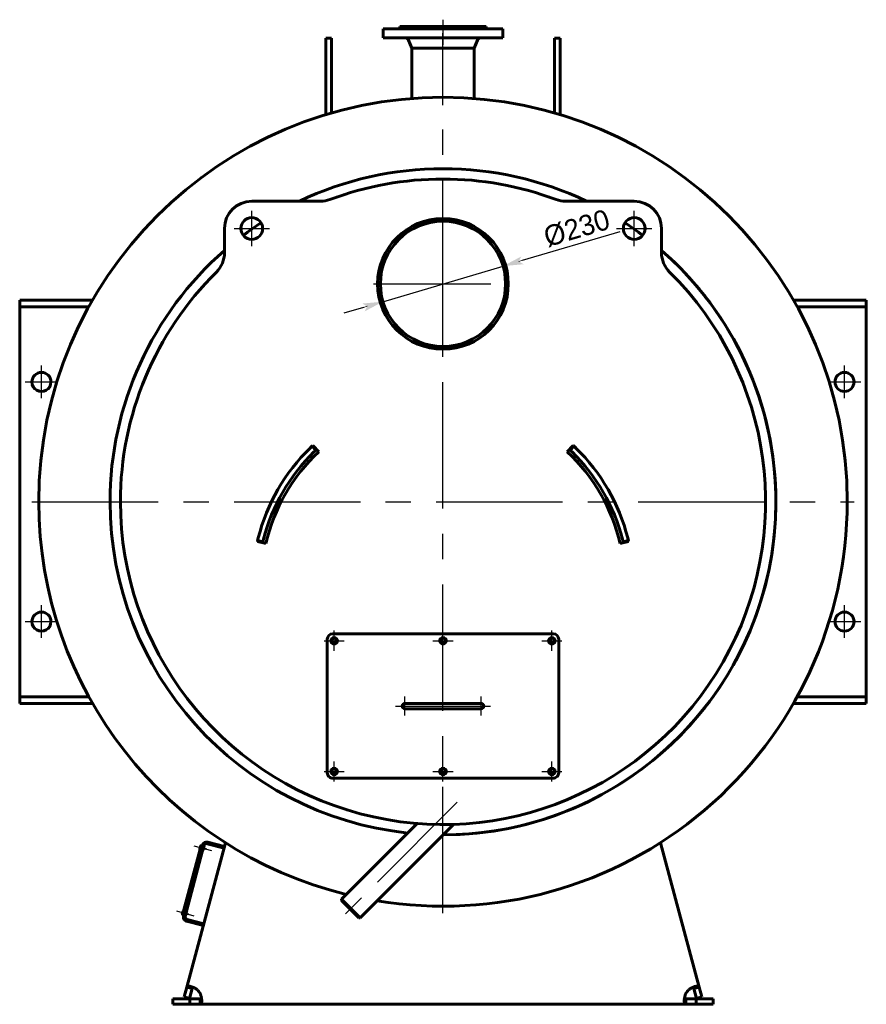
# Model space of a CAD drawing. Header units: millimetres. Extents: x 0 to 4382, y -164 to 841.
# Tile 5 of 6: x 3221 to 3428, y -120 to 121. Entities that reach past the tile are written whole.
import ezdxf

# ---------------------------------------------------------------- set-up
doc = ezdxf.new("R2010")
doc.units = ezdxf.units.MM
for name, pattern in [('CENTER_per1_scale0.029528', [1.5, 0.9375, -0.1875, 0.1875, -0.1875]), ('CENTER_per1_scale0.163386', [8.3, 5.1875, -1.0375, 1.0375, -1.0375]), ('CENTER_per1_scale0.196850', [10, 6.25, -1.25, 1.25, -1.25]), ('CENTER_per1_scale0.236220', [12, 7.5, -1.5, 1.5, -1.5]), ('CENTER_per1_scale0.354331', [18, 11.25, -2.25, 2.25, -2.25]), ('CENTER_per1_scale0.688976', [35, 21.875, -4.375, 4.375, -4.375]), ('CENTER_per1_scale0.787402', [40, 25, -5, 5, -5]), ('CENTER_per1e_scale0.974409', [49.5, 30.9375, -6.1875, 6.1875, -6.1875]), ('CENTER_per3_scale0.703969', [35.761614, 22.351008, -4.470202, 4.470202, -4.470202]), ('CENTER_per3_scale0.754593', [38.333333, 23.958333, -4.791667, 4.791667, -4.791667]), ('CENTER_per5_scale0.905512', [46, 28.75, -5.75, 5.75, -5.75]), ('CENTER_per6_scale0.869423', [44.166667, 27.604167, -5.520833, 5.520833, -5.520833])]:
    doc.linetypes.add(name, pattern=pattern)
doc.styles.add('TextStyle_1', font='T-FLEX Type A.TTF', dxfattribs={"height": 5})
doc.dimstyles.new('DIM_ST_3', dxfattribs={"dimtxt": 5, "dimasz": 5, "dimexe": 0, "dimexo": 0, "dimgap": 1.25, "dimtad": 1, "dimlfac": 7.5, "dimrnd": 0.01, "dimdsep": 46, "dimtxsty": 'TextStyle_1', "dimblk": 'Arrow_3_C7_Status', "dimcen": 0.09, "dimclrd": 7, "dimclre": 7, "dimclrt": 7, "dimazin": 0, "dimtfac": 1, "dimtdec": 0, "dimtmove": 0, "dimatfit": 0, "dimldrblk": 'NONE', "dimfxl": 1, "dimtvp": 1, "dimtolj": 1, "dimarcsym": 0})

# ---------------------------------------------------------------- blocks, each defined once
blk = doc.blocks.new('Arrow_3_C7_Status')
at = {"color": 7, "linetype": 'Continuous', "lineweight": 0}
blk.add_line((-1, 0), (-0.8, 0), dxfattribs=at)
at = {"color": 7}
blk.add_solid([(-1, -0.2), (0, 0), (-0.8, 0), (-1, 0.2)], dxfattribs=at)
blk = doc.blocks.new('*D12')
at = {"color": 7, "lineweight": -2}
for p, q in [((19.5, 62.44), (43.35, 69.51)), ((-14.7, 52.31), (14.7, 61.02)), ((-19.5, 50.89), (-24.29, 49.47))]:
    blk.add_line(p, q, dxfattribs=at)
at = {"layer": 'Defpoints', "color": 0}
for p in [(14.7, 61.02), (-14.7, 52.31)]:
    blk.add_point(p, dxfattribs=at)
at = {"color": 7, "lineweight": -2, "xscale": 5, "yscale": 5, "zscale": 5}
for p, rotation in [((14.7, 61.02), 196.504361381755), ((-14.7, 52.31), 16.50436138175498)]:
    blk.add_blockref('Arrow_3_C7_Status', p, dxfattribs=dict(at, rotation=rotation))
at = {"color": 7, "insert": (32.76, 70.28), "char_height": 5, "attachment_point": 5, "rotation": 16.5044, "style": 'TextStyle_1'}
blk.add_mtext('\\A1;%%c230{\\H0.5x;\\S^ ;} ', dxfattribs=at)
blk = doc.blocks.new('_None')
blk = doc.blocks.new('Проекция_3')
at = {"color": 7, "linetype": 'CENTER_per1_scale0.029528', "lineweight": 25}
blk.add_line((0, 121.3333), (0, 117.8), dxfattribs=at)
at = {"color": 7, "linetype": 'CENTER_per1_scale0.354331', "lineweight": 25}
blk.add_line((0, 120.9333), (0, 115.2), dxfattribs=at)
at = {"color": 7, "linetype": 'Continuous', "lineweight": 60}
for p, q in [((-14.6667, 119.1333), (5.6127, 119.1333)), ((-14.6667, 119.1333), (-14.6667, 116.8667)), ((4.1075, 119.2667), (-10.7333, 119.2667)), ((-10.7333, 119.2667), (-10.7333, 119.1333)), ((4.0309, 119.6667), (-10.5333, 119.6667)), ((-10.5333, 119.6667), (-10.5333, 119.4667)), ((4.0309, 119.6667), (10.5333, 119.6667)), ((4.1075, 119.2667), (10.7333, 119.2667)), ((5.6127, 119.1333), (14.6667, 119.1333)), ((10.5334, 119.6667), (10.5333, 119.6667)), ((10.5333, 119.4667), (10.5333, 119.6667)), ((10.5334, 119.4667), (10.5334, 119.6667)), ((10.7334, 119.2667), (10.7333, 119.2667)), ((10.7333, 119.1333), (10.7333, 119.2667)), ((10.7334, 119.1333), (10.7334, 119.2667)), ((14.6667, 119.1333), (14.6667, 119.1333)), ((14.6667, 116.8667), (14.6667, 119.1333)), ((14.6667, 116.8667), (14.6667, 119.1333)), ((-28.6667, 109.282), (-28.6667, 116.8012)), ((-27.3333, 116.8012), (-28.6667, 116.8012)), ((-27.3333, 109.282), (-27.3333, 116.8012)), ((-14.6667, 116.8667), (5.6127, 116.8667)), ((-8.4596, 116.3443), (-7.62, 114.3333)), ((5.6127, 116.8667), (14.6667, 116.8667)), ((7.62, 114.3333), (8.4596, 116.3443)), ((7.62, 114.3333), (8.4596, 116.3443)), ((14.6667, 116.8667), (14.6667, 116.8667)), ((27.3333, 109.282), (27.3333, 116.8012)), ((28.6667, 116.8012), (27.3333, 116.8012)), ((28.6667, 109.282), (28.6667, 116.8012)), ((-7.62, 114.3333), (-7.62, 112.7333)), ((2.916, 114.3333), (-7.62, 114.3333)), ((2.916, 114.3333), (7.62, 114.3333)), ((7.62, 112.7333), (7.62, 114.3333)), ((7.62, 114.3333), (7.62, 114.3333)), ((7.62, 112.7333), (7.62, 114.3333)), ((-7.62, 112.7333), (-7.62, 102.0397)), ((7.62, 112.7333), (7.62, 112.7333)), ((7.62, 102.0397), (7.62, 112.7333)), ((-28.6667, 98.0921), (-28.6667, 109.282)), ((-27.3333, 98.4853), (-27.3333, 109.282)), ((27.3333, 98.4853), (27.3333, 109.282)), ((28.6667, 98.0921), (28.6667, 109.282)), ((-7.62, 102.0396), (-7.62, 102.0397)), ((7.62, 102.0397), (7.62, 102.0397)), ((-30.0301, 76.8974), (-46.8421, 76.8974)), ((46.8421, 76.8974), (30.0301, 76.8974)), ((-0.0013, 72), (-0.0014, 72.6667)), ((0.0013, 72), (0.0014, 72.6667)), ((-53.5087, 70.2308), (-53.5087, 64.3063)), ((53.5087, 64.3063), (53.5087, 70.2308)), ((-103.6667, 52.6667), (-103.2201, 52.6667)), ((-103.6667, 51.0667), (-103.6667, 52.6667)), ((-103.6667, 49.4667), (-103.6667, 51.0667)), ((-103.2201, 51.0667), (-103.6667, 51.0667)), ((-96.7, 52.6667), (-103.2201, 52.6667)), ((-96.7, 51.0667), (-103.2201, 51.0667)), ((-96.7, 52.6667), (-93.8132, 52.6667)), ((-93.8132, 51.0667), (-96.7, 51.0667)), ((-93.8132, 52.6667), (-85.8325, 52.6667)), ((-93.8132, 51.0667), (-86.7325, 51.0667)), ((93.8132, 52.6667), (85.8325, 52.6667)), ((93.8132, 51.0667), (86.7325, 51.0667)), ((93.8132, 52.6667), (96.7, 52.6667)), ((96.7, 51.0667), (93.8132, 51.0667)), ((96.7, 52.6667), (103.2201, 52.6667)), ((96.7, 51.0667), (103.2201, 51.0667)), ((103.2201, 52.6667), (103.6667, 52.6667)), ((103.6667, 51.0667), (103.2201, 51.0667)), ((103.6667, 52.6667), (103.6667, 51.0667)), ((103.6667, 49.4667), (103.6667, 51.0667)), ((-103.6667, -42.8), (-103.6667, 49.4667)), ((103.6667, 49.4667), (103.6667, -42.8)), ((-31.1437, 15.9754), (-32.0597, 16.9443)), ((-30.4043, 15.5725), (-31.8608, 17.1312)), ((31.8608, 17.1312), (30.4043, 15.5725)), ((31.1437, 15.9754), (32.0597, 16.9443)), ((-45.4601, -6.4233), (-43.3819, -6.9053)), ((-44.1005, -6.4665), (-45.3976, -6.1577)), ((43.3819, -6.9053), (45.4601, -6.4233)), ((44.1005, -6.4665), (45.3976, -6.1577)), ((-28.3333, -63), (-28.3333, -30.3333)), ((-27, -29), (27, -29)), ((28.3333, -30.3333), (28.3333, -63)), ((-103.6667, -42.8), (-103.6667, -44.4)), ((103.6667, -42.8), (103.6667, -44.4)), ((-103.6667, -44.4), (-103.2201, -44.4)), ((-103.6667, -46), (-103.6667, -44.4)), ((-96.7, -44.4), (-103.2201, -44.4)), ((-96.7, -44.4), (-93.8132, -44.4)), ((-93.8132, -44.4), (-86.7325, -44.4)), ((93.8132, -44.4), (86.7325, -44.4)), ((93.8132, -44.4), (96.7, -44.4)), ((96.7, -44.4), (103.2201, -44.4)), ((103.2201, -44.4), (103.6667, -44.4)), ((103.6667, -44.4), (103.6667, -46)), ((-103.2201, -46), (-103.6667, -46)), ((-96.7, -46), (-103.2201, -46)), ((-93.8132, -46), (-96.7, -46)), ((-93.8132, -46), (-85.8325, -46)), ((-7.6667, -46), (-9.3333, -46)), ((-9.3333, -47.3333), (-7.6667, -47.3333)), ((7.6667, -46), (-7.6667, -46)), ((-7.6667, -47.3333), (7.6667, -47.3333)), ((9.3333, -46), (7.6667, -46)), ((7.6667, -47.3333), (9.3333, -47.3333)), ((93.8132, -46), (85.8325, -46)), ((96.7, -46), (93.8132, -46)), ((96.7, -46), (103.2201, -46)), ((103.6667, -46), (103.2201, -46)), ((27, -64.3333), (-27, -64.3333)), ((-6.302, -75.4149), (-24.843, -93.9559)), ((-20.2893, -98.5097), (2.5964, -75.624)), ((-59.2151, -80.7807), (-63.7703, -97.781)), ((-63.1609, -98.0823), (-58.5366, -80.8245)), ((-62.7064, -115.4473), (-53.2432, -80.1302)), ((-59.5605, -81.6061), (-59.3776, -80.9235)), ((-59.5039, -81.7041), (-59.4653, -81.7144)), ((-59.241, -80.8773), (-59.2796, -80.8669)), ((-58.9575, -80.8497), (-59.2151, -80.7807)), ((-58.9575, -80.8497), (-58.923, -80.7209)), ((-58.7644, -81.6745), (-58.378, -81.778)), ((-58.2676, -81.3659), (-58.654, -81.2623)), ((-58.378, -81.778), (-58.2676, -81.3659)), ((-57.7201, -80.3531), (-53.5989, -81.4573)), ((-57.6166, -79.9667), (-53.4953, -81.071)), ((53.2432, -80.1302), (62.7064, -115.4473)), ((-24.843, -93.9559), (-24.843, -94.2388)), ((-20.2893, -98.5097), (-24.843, -93.9559)), ((-24.843, -94.2388), (-20.5721, -98.5097)), ((-63.8396, -97.5761), (-63.6567, -96.8935)), ((-63.7831, -97.6741), (-63.7444, -97.6844)), ((-63.5127, -97.85), (-63.7703, -97.781)), ((-63.5201, -96.8473), (-63.5588, -96.8369)), ((-63.5472, -97.9788), (-63.5127, -97.85)), ((-63.0435, -97.6444), (-62.6572, -97.748)), ((-62.5467, -97.3358), (-62.9331, -97.2323)), ((-62.6572, -97.748), (-62.5467, -97.3358)), ((-20.5721, -98.5097), (-20.2893, -98.5097)), ((-58.6717, -100.3895), (-62.793, -99.2852)), ((-58.5682, -100.0031), (-62.6895, -98.8988)), ((-63.3528, -117.8595), (-62.7064, -115.4473)), ((-61.4185, -115.7924), (-62.7064, -115.4473)), ((61.4185, -115.7924), (62.7064, -115.4473)), ((62.7064, -115.4473), (63.3528, -117.8595)), ((-62.0649, -118.2045), (-63.3528, -117.8595)), ((-62.0649, -118.2045), (-61.4185, -115.7924)), ((-61.4138, -115.7749), (-61.4185, -115.7924)), ((61.4185, -115.7924), (62.0649, -118.2045)), ((62.0649, -118.2045), (63.3528, -117.8595)), ((-66.1333, -118.3333), (-61.966, -118.3333)), ((-66.1333, -119.6667), (-66.1333, -118.3333)), ((-66.1333, -119.6667), (-61.966, -119.6667)), ((-61.966, -118.3333), (-59.4688, -118.3333)), ((-61.966, -118.3333), (-61.966, -119.6667)), ((-61.966, -119.6667), (-59.4688, -119.6667)), ((-59.4688, -118.3333), (-59.4688, -119.6667)), ((59.4688, -119.6667), (-59.4688, -119.6667)), ((59.4688, -118.3333), (61.966, -118.3333)), ((59.4688, -118.3333), (59.4688, -119.6667)), ((59.4688, -119.6667), (61.966, -119.6667)), ((66.1333, -118.3333), (61.966, -118.3333)), ((61.966, -118.3333), (61.966, -119.6667)), ((66.1333, -119.6667), (61.966, -119.6667)), ((66.1333, -118.3333), (66.1333, -119.6667))]:
    blk.add_line(p, q, dxfattribs=at)
at = {"color": 7, "linetype": 'CENTER_per3_scale0.703969', "lineweight": 25}
blk.add_line((0, 100.373), (0, 118.011), dxfattribs=at)
at = {"color": 7, "linetype": 'CENTER_per1e_scale0.974409', "lineweight": 25}
for p, q in [((0, -97.3333), (0, 104)), ((-100.6667, 3.3333), (100.6667, 3.3333))]:
    blk.add_line(p, q, dxfattribs=at)
at = {"color": 7, "linetype": 'CENTER_per1_scale0.787402', "lineweight": 25}
for p, q in [((-46.8421, 65.8974), (-46.8421, 74.5641)), ((46.8421, 65.8974), (46.8421, 74.5641)), ((-51.1754, 70.2308), (-42.5087, 70.2308)), ((42.5087, 70.2308), (51.1754, 70.2308))]:
    blk.add_line(p, q, dxfattribs=at)
at = {"color": 7, "linetype": 'CENTER_per5_scale0.905512', "lineweight": 25}
for p, q in [((0, 39.6667), (0, 73.6667)), ((-17, 56.6667), (17, 56.6667))]:
    blk.add_line(p, q, dxfattribs=at)
at = {"color": 7, "linetype": 'CENTER_per1_scale0.688976', "lineweight": 25}
for p, q in [((-98.3333, 28.6667), (-98.3333, 36.6667)), ((98.3333, 28.6667), (98.3333, 36.6667)), ((-102.3333, 32.6667), (-94.3333, 32.6667)), ((94.3333, 32.6667), (102.3333, 32.6667)), ((-98.3333, -30), (-98.3333, -22)), ((98.3333, -30), (98.3333, -22)), ((-102.3333, -26), (-94.3333, -26)), ((94.3333, -26), (102.3333, -26))]:
    blk.add_line(p, q, dxfattribs=at)
at = {"color": 7, "linetype": 'CENTER_per1_scale0.236220', "lineweight": 25}
for p, q in [((-26.6667, -33.1333), (-26.6667, -28.2)), ((0, -33.1333), (0, -28.2)), ((26.6667, -33.1333), (26.6667, -28.2)), ((-29.1333, -30.6667), (-24.2, -30.6667)), ((-2.4667, -30.6667), (2.4667, -30.6667)), ((24.2, -30.6667), (29.1333, -30.6667)), ((-26.6667, -65.1333), (-26.6667, -60.2)), ((0, -65.1333), (0, -60.2)), ((26.6667, -65.1333), (26.6667, -60.2)), ((-29.1333, -62.6667), (-24.2, -62.6667)), ((-2.4667, -62.6667), (2.4667, -62.6667)), ((24.2, -62.6667), (29.1333, -62.6667))]:
    blk.add_line(p, q, dxfattribs=at)
at = {"color": 7, "linetype": 'CENTER_per1_scale0.196850', "lineweight": 25}
for p, q in [((-9.3333, -49), (-9.3333, -44.3333)), ((9.3333, -49), (9.3333, -44.3333)), ((-11.6667, -46.6667), (-7, -46.6667)), ((7, -46.6667), (11.6667, -46.6667))]:
    blk.add_line(p, q, dxfattribs=at)
at = {"color": 7, "linetype": 'CENTER_per3_scale0.754593', "lineweight": 25}
blk.add_line((-9.3333, -46.6667), (9.3333, -46.6667), dxfattribs=at)
at = {"color": 7, "linetype": 'CENTER_per6_scale0.869423', "lineweight": 25}
blk.add_line((3.4554, -70.2113), (-23.8861, -97.5527), dxfattribs=at)
at = {"color": 7, "linetype": 'CENTER_per1_scale0.163386', "lineweight": 25}
for p, q in [((-61.0016, -80.8541), (-56.7129, -82.0033)), ((-65.2808, -96.8241), (-60.9921, -97.9733))]:
    blk.add_line(p, q, dxfattribs=at)
at = {"color": 7, "lineweight": 60, "flags": 128}
for points in [[(-60.1306, -116.1375), (-60.2465, -116.0532), (-60.3645, -115.9721), (-60.4838, -115.8946), (-60.6077, -115.8184), (-60.7321, -115.746), (-60.8565, -115.6776), (-60.976, -115.6154), (-61.0946, -115.5572), (-61.2116, -115.5029), (-61.3303, -115.4513), (-61.4466, -115.4041), (-61.5597, -115.3616), (-61.6618, -115.3262), (-61.7606, -115.295), (-61.8556, -115.2681), (-61.9494, -115.2449), (-62.0386, -115.2264), (-62.123, -115.2127), (-62.1991, -115.204), (-62.2705, -115.1999), (-62.3367, -115.2003), (-62.3995, -115.2055), (-62.4568, -115.2156), (-62.5084, -115.2306), (-62.5568, -115.2519), (-62.5989, -115.2789), (-62.6346, -115.3113), (-62.6649, -115.3507), (-62.6888, -115.3961), (-62.7064, -115.4473)], [(-61.1968, -115.5099), (-61.2308, -115.5232), (-61.2672, -115.5442), (-61.3005, -115.5711), (-61.3301, -115.6031), (-61.3576, -115.6425), (-61.3813, -115.6871), (-61.4016, -115.7375), (-61.4185, -115.7924)], [(62.7064, -115.4473), (62.6899, -115.3986), (62.6677, -115.3551), (62.6398, -115.3171), (62.6048, -115.2835), (62.5634, -115.2556), (62.5157, -115.2333), (62.4635, -115.2171), (62.4052, -115.2062), (62.3412, -115.2005), (62.2691, -115.1999), (62.191, -115.2048), (62.1073, -115.2149), (62.0245, -115.2291), (61.9372, -115.2477), (61.8457, -115.2708), (61.7473, -115.2991), (61.6449, -115.3318), (61.5392, -115.369), (61.435, -115.4087), (61.3282, -115.4522), (61.2193, -115.4995), (61.1055, -115.552), (60.9902, -115.6083), (60.8739, -115.6683), (60.7504, -115.7357), (60.6267, -115.807), (60.5035, -115.8821), (60.3775, -115.9635), (60.2529, -116.0487), (60.1306, -116.1375)], [(61.4185, -115.7924), (61.3996, -115.7318), (61.3764, -115.6768), (61.3477, -115.627), (61.3136, -115.5842), (61.2748, -115.5497), (61.2303, -115.523), (61.1972, -115.5097)], [(-59.4688, -119.6667), (-59.4174, -119.6633), (-59.3697, -119.6531), (-59.3258, -119.636), (-59.2843, -119.6109), (-59.2466, -119.5782), (-59.2127, -119.5378), (-59.1836, -119.4915), (-59.158, -119.4381), (-59.1358, -119.3778), (-59.1167, -119.3083), (-59.1011, -119.2316), (-59.0893, -119.1481), (-59.0815, -119.0645), (-59.0769, -118.9753), (-59.0755, -118.8809), (-59.0774, -118.7786), (-59.0825, -118.6712), (-59.0911, -118.5595), (-59.1024, -118.4485), (-59.1168, -118.3341), (-59.1343, -118.2167), (-59.1555, -118.0932), (-59.1801, -117.9672), (-59.208, -117.8394), (-59.2411, -117.7027), (-59.278, -117.5647), (-59.3187, -117.4263), (-59.3646, -117.2835), (-59.4147, -117.1411), (-59.4688, -117)], [(59.4688, -117), (59.4174, -117.1336), (59.3697, -117.2683), (59.3258, -117.4034), (59.2843, -117.5425), (59.2466, -117.6813), (59.2127, -117.8189), (59.1836, -117.9504), (59.158, -118.0801), (59.1358, -118.2072), (59.1167, -118.3352), (59.1011, -118.4598), (59.0893, -118.5801), (59.0815, -118.6879), (59.0769, -118.7915), (59.0755, -118.8903), (59.0774, -118.9869), (59.0825, -119.078), (59.0911, -119.1631), (59.1024, -119.2389), (59.1168, -119.3089), (59.1343, -119.3729), (59.1555, -119.4323), (59.1801, -119.4851), (59.208, -119.5311), (59.2411, -119.5724), (59.278, -119.6062), (59.3187, -119.6324), (59.3646, -119.6515), (59.4147, -119.6629), (59.4688, -119.6667)], [(-59.4688, -118.3333), (-59.4053, -118.3307), (-59.3463, -118.3225), (-59.2907, -118.3077), (-59.2405, -118.2859), (-59.1972, -118.2573), (-59.1598, -118.2213), (-59.1384, -118.1927)], [(59.1385, -118.1922), (59.1602, -118.2217), (59.1899, -118.2513), (59.2245, -118.2766), (59.263, -118.2969), (59.3083, -118.3133), (59.3574, -118.3246), (59.4114, -118.3312), (59.4688, -118.3333)]]:
    blk.add_lwpolyline(points, dxfattribs=at)
at = {"color": 7, "linetype": 'Continuous', "lineweight": 60}
for centre, radius in [((-46.8421, 70.2308), 2.6667), ((46.8421, 70.2308), 2.6667), ((0, 56.6667), 15.3333), ((98.3333, 32.6667), 2.3333), ((98.3333, -26), 2.3333), ((-26.6667, -30.6667), 0.6667), ((0, -30.6667), 0.6667), ((26.6667, -30.6667), 0.6667), ((-26.6667, -62.6667), 0.6667), ((0, -62.6667), 0.6667), ((26.6667, -62.6667), 0.6667)]:
    blk.add_circle(centre, radius, dxfattribs=at)
for centre, radius, start, end in [((-10.7333, 119.4667), 0.2, 270, 0), ((10.7333, 119.4667), 0.2, 180, 270), ((10.7334, 119.4667), 0.2, 179.999995, 270), ((-9.4439, 115.9333), 1.0667, 22.660536, 61.044976), ((9.4439, 115.9333), 1.0667, 118.955024, 157.339464), ((0, 3.3333), 99, 0, 180), ((0, 3.3333), 81.5333, 64.456447, 115.543553), ((0, 3.3333), 81.5333, 64.456447, 115.543553), ((0, 3.3333), 79, 69.479319, 110.520681), ((-30.0301, 83.5641), 6.6667, 270, 290.520681), ((30.0301, 83.5641), 6.6667, 249.479319, 270), ((-46.8421, 70.2308), 6.6667, 90, 180), ((46.8421, 70.2308), 6.6667, 0, 90), ((0, 56.6667), 16, 90.005, 179.999999), ((0, 56.6667), 16, 179.999999, 89.995), ((0, 3.3333), 81.5333, 123.129847, 126.870153), ((0, 3.3333), 81.5333, 123.129847, 126.870153), ((0, 56.6667), 15.3333, 180, 89.995), ((0, 56.6667), 15.3333, 90.005, 179.999999), ((0, 3.3333), 81.5333, 53.129847, 56.870153), ((0, 3.3333), 81.5333, 53.129847, 56.870153), ((0, 3.3333), 81.5333, 131.016821, 180), ((0, 3.3333), 81.5333, 131.016821, 180), ((-60.1754, 64.3063), 6.6667, 314.622828, 0.000002), ((0, 3.3333), 81.5333, 270.014362, 48.983179), ((0, 3.3333), 81.5333, 0, 48.983179), ((60.1754, 64.3063), 6.6667, 179.999997, 225.377172), ((0, 3.3333), 79, 180, 45.377172), ((0, 3.3333), 79, 134.622828, 180.000001), ((-98.3333, 32.6667), 2.3333, 0.000004, 179.999996), ((-98.3333, 32.6667), 2.3333, 179.999996, 0.000004), ((0, -16.9667), 46.6667, 133.392528, 134.222901), ((0, -16.9667), 46.6667, 133.057468, 133.922509), ((0, -16.9667), 46.6667, 45.976116, 46.942532), ((0, -16.9667), 46.6667, 45.777099, 46.607472), ((0, -16.9667), 46.6667, 134.222901, 165.777099), ((0, -16.9667), 45.3333, 134.222901, 165.777099), ((0, -16.9667), 44.5333, 133.057468, 166.942532), ((0, -16.9667), 46.6667, 133.925008, 134.222901), ((0, -16.9667), 45.3333, 133.392528, 134.222901), ((0, -16.9667), 44.5333, 13.057468, 46.942532), ((0, -16.9667), 45.3333, 45.777099, 46.607472), ((0, -16.9667), 45.3333, 14.222901, 45.777099), ((0, -16.9667), 46.6667, 45.777099, 45.972551), ((0, -16.9667), 46.6667, 14.222901, 45.777099), ((0, 3.3333), 99, 180, 256.161136), ((0, 3.3333), 81.5333, 180, 263.924656), ((0, 3.3333), 81.5333, 180, 263.924656), ((0, 3.3333), 99, 260.626374, 0), ((0, 3.3333), 81.5333, 270.014362, 0), ((0, -16.9667), 46.6667, 165.976116, 166.942532), ((0, -16.9667), 46.6667, 165.777099, 166.607472), ((0, -16.9667), 46.6667, 165.777099, 165.972551), ((0, -16.9667), 45.3333, 165.777099, 166.607472), ((0, -16.9667), 45.3333, 13.392528, 14.222901), ((0, -16.9667), 46.6667, 13.925008, 14.222901), ((0, -16.9667), 46.6667, 13.392528, 14.222901), ((0, -16.9667), 46.6667, 13.057468, 13.922509), ((-98.3333, -26), 2.3333, 0.000004, 179.999996), ((-98.3333, -26), 2.3333, 179.999996, 0.000004), ((-27, -30.3333), 1.3333, 90, 179.999995), ((-26.6667, -30.6667), 0.8, 270, 179.999993), ((-26.6667, -30.6667), 0.8, 179.999993, 270), ((0, -30.6667), 0.8, 270, 180), ((0, -30.6667), 0.8, 180, 270), ((26.6667, -30.6667), 0.8, 270, 180), ((26.6667, -30.6667), 0.8, 180, 270), ((27, -30.3333), 1.3333, 0.000002, 90), ((-9.3333, -46.6667), 0.6667, 90, 179.999998), ((-9.3333, -46.6667), 0.6667, 179.999998, 270), ((9.3333, -46.6667), 0.6667, 0.000002, 90), ((9.3333, -46.6667), 0.6667, 270, 0.000002), ((-26.6667, -62.6667), 0.8, 270, 179.999993), ((0, -62.6667), 0.8, 270, 180), ((26.6667, -62.6667), 0.8, 270, 180), ((-27, -63), 1.3333, 179.999995, 270), ((-26.6667, -62.6667), 0.8, 179.999993, 270), ((0, -62.6667), 0.8, 180, 270), ((26.6667, -62.6667), 0.8, 180, 270), ((27, -63), 1.3333, 270, 0.000002), ((-59.4832, -81.6268), 0.08, 165, 255), ((-59.3003, -80.9442), 0.08, 75, 165), ((-57.8927, -80.997), 1.0667, 75, 165), ((-57.8927, -80.997), 0.6667, 75, 165), ((-63.7624, -97.5968), 0.08, 165, 255), ((-63.5795, -96.9142), 0.08, 75, 165), ((-62.5169, -98.2549), 1.0667, 165, 255), ((-62.5169, -98.2549), 0.6667, 165, 255), ((-62.4088, -118.5708), 3.3333, 28.114746, 46.885254), ((62.4088, -118.5708), 3.3333, 133.114746, 151.885254)]:
    blk.add_arc(centre, radius, start, end, dxfattribs=at)
dim = blk.add_diameter_dim_2p(p1=(-14.7016, 52.3106), p2=(14.7016, 61.0227), text='<>{\\H0.5x;\\S^ ;} ', dimstyle='DIM_ST_3')
dim.commit()
dim.dimension.update_dxf_attribs({"geometry": '*D12', "text_midpoint": (33.8205, 66.6875), "dimtype": 163})

msp = doc.modelspace()

# ---------------------------------------------------------------- block references
msp.add_blockref('Проекция_3', (3324.42, 0))

doc.saveas('drawing.dxf')
